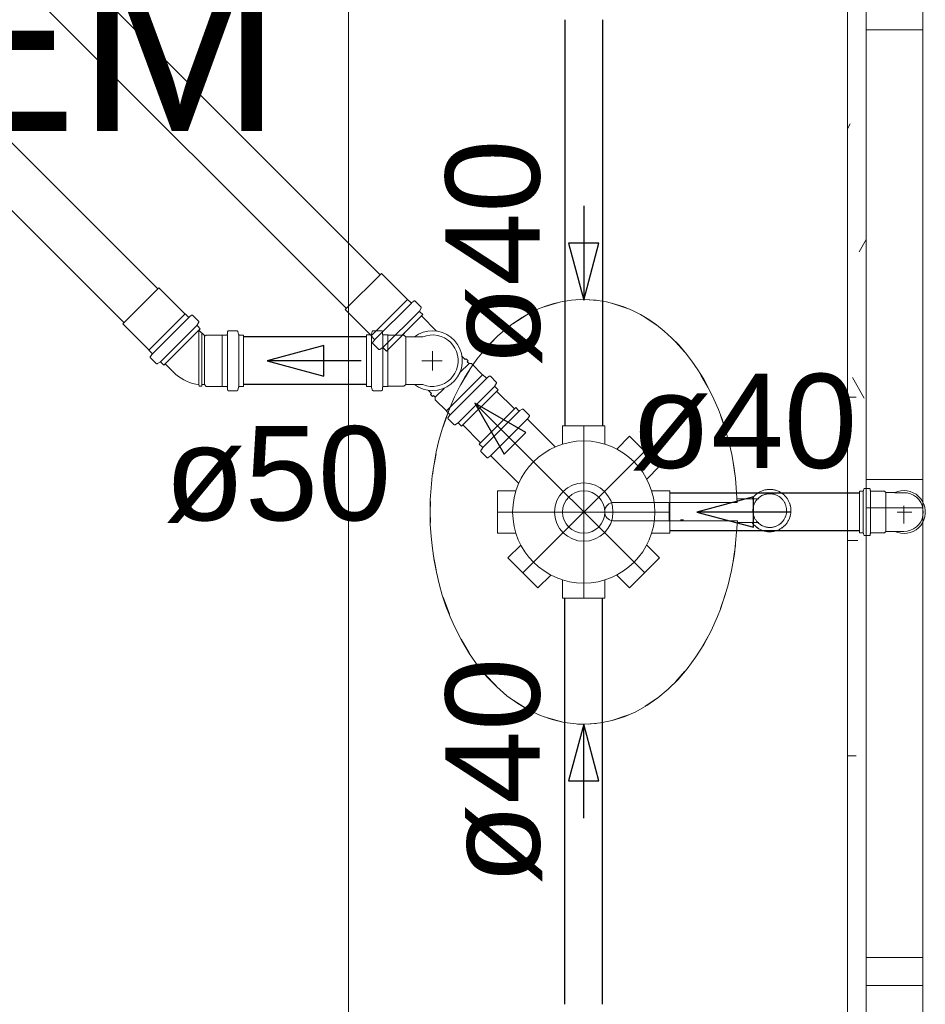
# Model space of a CAD drawing. Header units: millimetres. Extents: x 567 to 934, y -1 to 364.
# Tile 219 of 256: x 625.3 to 627.22, y 165.17 to 167.27. Entities that reach past the tile are written whole.
import ezdxf

# ---------------------------------------------------------------- set-up
doc = ezdxf.new("R2010")
doc.units = ezdxf.units.MM
doc.header["$MEASUREMENT"] = 0
doc.linetypes.add('DASHDOT', pattern=[2.54, 1.27, -0.635, 0, -0.635])
doc.linetypes.add('NULL', pattern=[0])
doc.layers.add('ARQ FINA', color=8, linetype='Continuous')
for name, color, linetype, lineweight in [('CV-Condutos', 14, 'Continuous', 25), ('CV-Sentido conduto', 14, 'Continuous', 30), ('CV-Textos conduto', 7, 'Continuous', 9), ('Simbolos', 14, 'Continuous', 20), ('Simbolos_int', 14, 'Continuous', 15), ('TQ-Condutos', 14, 'Continuous', 25), ('TQ-Sentido conduto', 14, 'Continuous', 30), ('TQ-Textos conduto', 7, 'Continuous', 9)]:
    doc.layers.add(name, color=color, linetype=linetype, lineweight=lineweight)
doc.styles.add('Arial', font='arial.ttf')

msp = doc.modelspace()

# ---------------------------------------------------------------- linework, layer by layer
at = {"layer": 'ARQ FINA', "lineweight": 5}
for p, q in [((625.9974, 169.0677), (625.9974, 163.5991)), ((627.0574, 168.8477), (627.0574, 163.5991)), ((627.2174, 168.3291), (627.2174, 164.1891)), ((627.0974, 167.3041), (627.0974, 167.2441)), ((627.0974, 167.2441), (627.2174, 167.2441)), ((627.0974, 166.2891), (627.0974, 167.2441)), ((627.0974, 166.2891), (627.0974, 166.2291)), ((627.2174, 166.2891), (627.0974, 166.2891)), ((626.5614, 166.2402), (626.8235, 166.2402)), ((626.6791, 166.2403), (626.6791, 166.223)), ((626.869, 166.248), (626.8226, 166.248)), ((626.6791, 166.223), (626.6791, 166.2012)), ((627.0974, 166.2291), (627.2174, 166.2291)), ((627.0974, 165.2741), (627.0974, 166.2291)), ((626.8236, 166.201), (626.5595, 166.201)), ((626.7029, 166.203), (626.7095, 166.203)), ((626.8232, 166.198), (626.8695, 166.198)), ((627.0974, 165.2741), (627.0974, 165.2141)), ((627.2174, 165.2741), (627.0974, 165.2741)), ((627.0974, 165.2141), (627.2174, 165.2141)), ((627.0974, 164.2591), (627.0974, 165.2141))]:
    msp.add_line(p, q, dxfattribs=at)
at = {"layer": 'ARQ FINA', "linetype": 'Continuous', "lineweight": 5}
for p, q in [((627.0633, 167.0443), (627.0574, 167.034)), ((627.0974, 166.7985), (627.0825, 166.7728)), ((627.0932, 166.462), (627.0681, 166.5056)), ((627.0574, 166.464), (627.0758, 166.464)), ((627.0574, 166.1592), (627.0794, 166.1592)), ((627.0574, 165.702), (627.0758, 165.702))]:
    msp.add_line(p, q, dxfattribs=at)
at = {"layer": 'ARQ FINA', "lineweight": 5}
for points in [[(626.8235, 166.2402), (626.8197, 166.292), (626.8162, 166.3173), (626.8117, 166.3422), (626.8061, 166.3668), (626.7995, 166.3911), (626.7919, 166.4148), (626.7834, 166.4377), (626.7739, 166.4599), (626.7634, 166.4815), (626.7521, 166.5022), (626.74, 166.5219), (626.7271, 166.5405), (626.7134, 166.5582), (626.699, 166.5748), (626.684, 166.5902), (626.6684, 166.6043), (626.6521, 166.6172), (626.6353, 166.6289), (626.6182, 166.6391), (626.6006, 166.648), (626.5826, 166.6554), (626.5644, 166.6615), (626.546, 166.6661), (626.5275, 166.6692), (626.5087, 166.6708), (626.4899, 166.671), (626.4713, 166.6697), (626.4527, 166.6669), (626.4342, 166.6626), (626.4159, 166.6568), (626.3979, 166.6497), (626.3803, 166.6411), (626.363, 166.6311), (626.3461, 166.6198), (626.3298, 166.6072), (626.3141, 166.5933), (626.2988, 166.5781), (626.2842, 166.5618), (626.2705, 166.5444), (626.2574, 166.526), (626.2451, 166.5064), (626.2336, 166.4859), (626.223, 166.4646), (626.2134, 166.4426), (626.2046, 166.4196), (626.1967, 166.396), (626.1899, 166.372), (626.1842, 166.3475), (626.1794, 166.3224), (626.1757, 166.297), (626.173, 166.2714), (626.1714, 166.2458), (626.1709, 166.2198), (626.1715, 166.1939), (626.1731, 166.1682), (626.1758, 166.1427), (626.1795, 166.1173), (626.1843, 166.0922), (626.1901, 166.0677), (626.197, 166.0437), (626.2048, 166.0201), (626.2136, 165.9972), (626.2233, 165.9751), (626.2381, 165.9461), (626.2546, 165.9187), (626.2725, 165.8932), (626.2919, 165.8698), (626.3126, 165.8485), (626.3343, 165.8296), (626.3571, 165.8131), (626.3809, 165.799), (626.4052, 165.7877), (626.4302, 165.779), (626.4556, 165.773), (626.4811, 165.7699), (626.5069, 165.7695), (626.5327, 165.772), (626.558, 165.7772), (626.5832, 165.7852), (626.6078, 165.7959), (626.6316, 165.8092), (626.6547, 165.8251), (626.6768, 165.8435), (626.6976, 165.8641), (626.7173, 165.8871), (626.7357, 165.9121), (626.7525, 165.9388), (626.7678, 165.9676), (626.7814, 165.9978), (626.7875, 166.0133), (626.7931, 166.0293), (626.8031, 166.0622), (626.8112, 166.0959), (626.8173, 166.1302), (626.8236, 166.201)], [(626.4131, 166.6557), (626.4488, 166.666)], [(626.4838, 166.6707), (626.4974, 166.6711)], [(626.4974, 166.6711), (626.5235, 166.6697)], [(626.5566, 166.6635), (626.5924, 166.6514)], [(626.347, 166.6199), (626.3765, 166.6387), (626.3776, 166.6393)], [(626.6276, 166.6333), (626.6551, 166.6144)], [(626.2872, 166.5644), (626.3109, 166.5896)], [(626.6922, 166.5812), (626.7118, 166.5593)], [(626.2366, 166.4904), (626.2548, 166.5209)], [(626.7464, 166.5106), (626.7609, 166.4852)], [(626.1987, 166.4008), (626.2118, 166.4375)], [(626.7875, 166.4255), (626.7975, 166.3962), (626.7982, 166.3937)], [(626.1765, 166.3011), (626.1778, 166.3101), (626.1837, 166.3433)], [(626.8137, 166.3299), (626.817, 166.3101), (626.8194, 166.2919)], [(626.8924, 166.268), (626.8906, 166.2679), (626.8888, 166.2678), (626.887, 166.2677), (626.8852, 166.2674), (626.8834, 166.2671), (626.8817, 166.2667), (626.8799, 166.2662), (626.8782, 166.2657), (626.8765, 166.2651), (626.8749, 166.2644), (626.8732, 166.2637), (626.8716, 166.2629), (626.87, 166.262), (626.8685, 166.2611), (626.867, 166.2601), (626.8655, 166.2591), (626.8641, 166.258), (626.8627, 166.2568), (626.8614, 166.2556), (626.8601, 166.2543), (626.8589, 166.253), (626.8577, 166.2517), (626.8566, 166.2502), (626.8555, 166.2488), (626.8545, 166.2473)], [(626.8924, 166.178), (626.8942, 166.178), (626.896, 166.1781), (626.8978, 166.1783), (626.8995, 166.1786), (626.9013, 166.1789), (626.9031, 166.1793), (626.9048, 166.1797), (626.9065, 166.1803), (626.9082, 166.1809), (626.9099, 166.1815), (626.9115, 166.1823), (626.9132, 166.1831), (626.9147, 166.1839), (626.9163, 166.1849), (626.9178, 166.1858), (626.9192, 166.1869), (626.9207, 166.188), (626.922, 166.1892), (626.9234, 166.1904), (626.9247, 166.1916), (626.9259, 166.1929), (626.9271, 166.1943), (626.9282, 166.1957), (626.9292, 166.1972), (626.9302, 166.1987), (626.9312, 166.2002), (626.9321, 166.2018), (626.9329, 166.2034), (626.9336, 166.205), (626.9343, 166.2067), (626.9349, 166.2084), (626.9355, 166.2101), (626.936, 166.2118), (626.9364, 166.2136), (626.9367, 166.2153), (626.937, 166.2171), (626.9372, 166.2189), (626.9373, 166.2207), (626.9374, 166.2225), (626.9374, 166.2243), (626.9373, 166.2261), (626.9371, 166.2279), (626.9369, 166.2297), (626.9366, 166.2314), (626.9362, 166.2332), (626.9358, 166.235), (626.9352, 166.2367), (626.9347, 166.2384), (626.934, 166.2401), (626.9333, 166.2417), (626.9325, 166.2433), (626.9317, 166.2449), (626.9308, 166.2465), (626.9298, 166.248), (626.9288, 166.2495), (626.9277, 166.2509), (626.9265, 166.2523), (626.9253, 166.2536), (626.9241, 166.2549), (626.9228, 166.2562), (626.9214, 166.2574), (626.92, 166.2585), (626.9186, 166.2596), (626.9171, 166.2606), (626.9156, 166.2615), (626.914, 166.2624), (626.9124, 166.2633), (626.9108, 166.264), (626.9091, 166.2647), (626.9074, 166.2654), (626.9057, 166.266), (626.904, 166.2665), (626.9023, 166.2669), (626.9005, 166.2672), (626.8987, 166.2675), (626.8969, 166.2678), (626.8951, 166.2679), (626.8933, 166.268), (626.8924, 166.268)], [(626.1716, 166.1978), (626.1712, 166.2202), (626.1716, 166.2423)], [(626.8924, 166.2588), (626.8909, 166.2588), (626.8895, 166.2587), (626.8881, 166.2585), (626.8867, 166.2583), (626.8853, 166.2581), (626.8839, 166.2578), (626.8825, 166.2574), (626.8811, 166.257), (626.8798, 166.2565), (626.8784, 166.256), (626.8771, 166.2554), (626.8758, 166.2548), (626.8746, 166.2541), (626.8733, 166.2533), (626.8721, 166.2525), (626.871, 166.2517), (626.8699, 166.2508), (626.8688, 166.2499), (626.8677, 166.2489), (626.8667, 166.2479), (626.8657, 166.2469), (626.8648, 166.2458), (626.8639, 166.2447), (626.863, 166.2435), (626.8622, 166.2423), (626.8615, 166.2411), (626.8608, 166.2399), (626.8601, 166.2386), (626.8595, 166.2373), (626.859, 166.236), (626.8585, 166.2346), (626.8581, 166.2333), (626.8577, 166.2319), (626.8573, 166.2305), (626.8571, 166.2291), (626.8569, 166.2277), (626.8567, 166.2262), (626.8566, 166.2248), (626.8566, 166.2234), (626.8566, 166.2219), (626.8566, 166.2205), (626.8568, 166.2191), (626.857, 166.2177), (626.8572, 166.2162), (626.8575, 166.2148), (626.8578, 166.2135), (626.8583, 166.2121), (626.8587, 166.2107), (626.8592, 166.2094), (626.8598, 166.2081), (626.8604, 166.2068), (626.8611, 166.2055), (626.8618, 166.2043), (626.8626, 166.2031), (626.8634, 166.2019), (626.8643, 166.2008), (626.8652, 166.1997), (626.8661, 166.1986), (626.8671, 166.1976), (626.8682, 166.1966), (626.8693, 166.1956), (626.8704, 166.1947), (626.8715, 166.1939), (626.8727, 166.1931), (626.8739, 166.1923), (626.8752, 166.1916), (626.8764, 166.1909), (626.8777, 166.1903), (626.879, 166.1897), (626.8804, 166.1892), (626.8817, 166.1888), (626.8831, 166.1884), (626.8845, 166.188), (626.8859, 166.1878), (626.8873, 166.1875), (626.8887, 166.1873), (626.8902, 166.1872), (626.8916, 166.1872), (626.8924, 166.1872)], [(626.8924, 166.1872), (626.8938, 166.1872), (626.8952, 166.1873), (626.8967, 166.1874), (626.8981, 166.1876), (626.8995, 166.1879), (626.9009, 166.1882), (626.9023, 166.1886), (626.9036, 166.189), (626.905, 166.1895), (626.9063, 166.19), (626.9076, 166.1906), (626.9089, 166.1912), (626.9102, 166.1919), (626.9114, 166.1926), (626.9126, 166.1934), (626.9138, 166.1943), (626.9149, 166.1951), (626.916, 166.1961), (626.9171, 166.197), (626.9181, 166.198), (626.919, 166.1991), (626.92, 166.2002), (626.9209, 166.2013), (626.9217, 166.2024), (626.9225, 166.2036), (626.9233, 166.2048), (626.924, 166.2061), (626.9246, 166.2074), (626.9252, 166.2087), (626.9258, 166.21), (626.9263, 166.2113), (626.9267, 166.2127), (626.9271, 166.2141), (626.9274, 166.2155), (626.9277, 166.2169), (626.9279, 166.2183), (626.928, 166.2197), (626.9282, 166.2212), (626.9282, 166.2226), (626.9282, 166.224), (626.9281, 166.2255), (626.928, 166.2269), (626.9278, 166.2283), (626.9276, 166.2297), (626.9273, 166.2311), (626.9269, 166.2325), (626.9265, 166.2339), (626.926, 166.2352), (626.9255, 166.2366), (626.9249, 166.2379), (626.9243, 166.2392), (626.9237, 166.2404), (626.9229, 166.2417), (626.9222, 166.2429), (626.9213, 166.2441), (626.9205, 166.2452), (626.9196, 166.2463), (626.9186, 166.2474), (626.9176, 166.2484), (626.9166, 166.2494), (626.9155, 166.2503), (626.9144, 166.2512), (626.9132, 166.2521), (626.9121, 166.2529), (626.9108, 166.2537), (626.9096, 166.2544), (626.9083, 166.2551), (626.907, 166.2557), (626.9057, 166.2562), (626.9044, 166.2567), (626.903, 166.2572), (626.9016, 166.2576), (626.9002, 166.2579), (626.8988, 166.2582), (626.8974, 166.2584), (626.896, 166.2586), (626.8946, 166.2587), (626.8931, 166.2588), (626.8924, 166.2588)], [(626.8547, 166.1984), (626.855, 166.198), (626.856, 166.1965), (626.8571, 166.1951), (626.8582, 166.1937), (626.8594, 166.1923), (626.8607, 166.191), (626.862, 166.1898), (626.8633, 166.1886), (626.8647, 166.1875), (626.8662, 166.1864), (626.8677, 166.1854), (626.8692, 166.1844), (626.8707, 166.1835), (626.8723, 166.1827), (626.874, 166.1819), (626.8756, 166.1812), (626.8773, 166.1806), (626.879, 166.18), (626.8807, 166.1795), (626.8825, 166.1791), (626.8842, 166.1787), (626.886, 166.1784), (626.8878, 166.1782), (626.8896, 166.1781), (626.8914, 166.178), (626.8924, 166.178)], [(626.1837, 166.0968), (626.1778, 166.1304), (626.1766, 166.139)], [(626.8194, 166.1485), (626.817, 166.1304), (626.8137, 166.1109)], [(626.212, 166.0027), (626.1988, 166.0393)], [(626.7982, 166.0465), (626.7975, 166.0443), (626.7876, 166.0152)], [(626.2549, 165.9193), (626.2368, 165.9498)], [(626.7608, 165.9551), (626.7466, 165.9301)], [(626.3111, 165.8507), (626.2874, 165.8758)], [(626.7117, 165.8811), (626.6924, 165.8595)], [(626.6552, 165.8261), (626.6279, 165.8073)], [(626.3779, 165.801), (626.3765, 165.8017), (626.3472, 165.8204)], [(626.4507, 165.774), (626.4134, 165.7847)], [(626.5926, 165.7892), (626.5569, 165.777)], [(626.4974, 165.7693), (626.4841, 165.7697)], [(626.5239, 165.7708), (626.4974, 165.7693)]]:
    msp.add_lwpolyline(points, dxfattribs=at)
for radius in [0.0621, 0.045]:
    msp.add_circle((626.4974, 166.2199), radius, dxfattribs=at)
for centre, radius, start, end in [((626.8924, 166.223), 0.045, 121.499, 131.1537), ((626.8924, 166.223), 0.045, 90, 97.227), ((626.8924, 166.223), 0.045, 84.0978, 90), ((626.8924, 166.223), 0.045, 47.4436, 60.7005), ((626.5614, 166.2206), 0.0196, 90, 264.5826), ((626.8924, 166.223), 0.0358, 126.9939, 148.3523), ((626.8924, 166.223), 0.0358, 90, 95.0184), ((626.8924, 166.223), 0.0358, 82.8453, 90), ((626.8924, 166.223), 0.0358, 38.9543, 52.1332), ((626.8924, 166.223), 0.045, 11.2838, 21.3214), ((626.8924, 166.223), 0.0358, 218.9543, 232.1332), ((626.8924, 166.223), 0.0358, 306.9939, 328.3523), ((626.8924, 166.223), 0.045, 335.3631, 348.6584), ((626.8924, 166.223), 0.045, 227.4436, 240.7005), ((626.8924, 166.223), 0.045, 264.0978, 270), ((626.8924, 166.223), 0.0358, 262.8453, 270), ((626.8924, 166.223), 0.0358, 270, 275.0184), ((626.8924, 166.223), 0.045, 270, 277.227), ((626.8924, 166.223), 0.045, 301.499, 311.1537)]:
    msp.add_arc(centre, radius, start, end, dxfattribs=at)
at = {"layer": 'CV-Condutos'}
for p, q in [((625.5925, 166.6938), (623.0717, 169.2147)), ((625.5208, 166.6221), (623, 169.1429)), ((626.0361, 166.5918), (625.7747, 166.5918)), ((626.0361, 166.4904), (625.7747, 166.4904))]:
    msp.add_line(p, q, dxfattribs=at)
at = {"layer": 'CV-Sentido conduto'}
for p, q in [((625.9455, 166.5735), (625.8248, 166.5411)), ((625.9455, 166.5088), (625.9455, 166.5735)), ((625.8248, 166.5411), (625.9455, 166.5088))]:
    msp.add_line(p, q, dxfattribs=at)
msp.add_lwpolyline([(626.0248, 166.5411), (625.8248, 166.5411)], dxfattribs=at)
at = {"layer": 'Simbolos'}
for p, q in [((626.1227, 166.6713), (626.0675, 166.7265)), ((625.6503, 166.6411), (625.5951, 166.6963)), ((626.1233, 166.6713), (626.1227, 166.6713)), ((626.1299, 166.6647), (626.1233, 166.6713)), ((626.1366, 166.668), (626.1326, 166.6646)), ((626.1517, 166.6554), (626.1393, 166.6678)), ((625.6509, 166.6411), (625.6503, 166.6411)), ((625.6575, 166.6345), (625.6509, 166.6411)), ((625.6642, 166.6378), (625.6602, 166.6344)), ((625.6793, 166.6253), (625.6669, 166.6376)), ((626.0459, 166.5945), (625.9907, 166.6497)), ((626.1555, 166.6391), (626.0781, 166.5618)), ((626.1521, 166.653), (626.149, 166.6477)), ((626.1555, 166.6391), (626.1493, 166.6453)), ((625.5735, 166.5643), (625.5183, 166.6196)), ((625.6797, 166.6228), (625.6766, 166.6175)), ((626.1848, 166.6043), (626.1527, 166.6364)), ((625.683, 166.6089), (625.6057, 166.5316)), ((625.683, 166.6089), (625.6769, 166.6151)), ((625.6916, 166.5947), (625.6802, 166.6061)), ((625.7292, 166.5958), (625.7288, 166.5954)), ((625.7386, 166.5958), (625.7292, 166.5958)), ((625.741, 166.6029), (625.7406, 166.5977)), ((625.7605, 166.6047), (625.743, 166.6047)), ((625.7625, 166.6033), (625.7641, 166.5973)), ((625.7747, 166.5958), (625.766, 166.5958)), ((625.7747, 166.4864), (625.7747, 166.5958)), ((626.0361, 166.4865), (626.0361, 166.5959)), ((626.0361, 166.5959), (626.0448, 166.5959)), ((626.0483, 166.6034), (626.0467, 166.5974)), ((626.0503, 166.6048), (626.0678, 166.6048)), ((626.0698, 166.603), (626.0702, 166.5978)), ((626.0722, 166.5959), (626.0816, 166.5959)), ((626.0816, 166.5959), (626.082, 166.5955)), ((625.6952, 166.5954), (625.6945, 166.5947)), ((625.7288, 166.5954), (625.6952, 166.5954)), ((626.0459, 166.5939), (626.0459, 166.5945)), ((626.0525, 166.5873), (626.0459, 166.5939)), ((626.0493, 166.5806), (626.0527, 166.5846)), ((626.0618, 166.5655), (626.0494, 166.5779)), ((626.082, 166.5955), (626.1156, 166.5955)), ((626.1156, 166.5955), (626.1192, 166.5919)), ((626.1192, 166.5919), (626.1556, 166.5919)), ((625.5735, 166.5638), (625.5735, 166.5643)), ((625.5801, 166.5571), (625.5735, 166.5638)), ((625.5769, 166.5504), (625.5803, 166.5544)), ((626.0642, 166.5652), (626.0695, 166.5683)), ((626.0781, 166.5618), (626.0719, 166.5679)), ((625.5894, 166.5353), (625.577, 166.5477)), ((625.5918, 166.535), (625.5971, 166.5381)), ((625.6057, 166.5316), (625.5995, 166.5377)), ((625.6261, 166.5168), (625.6085, 166.5344)), ((626.2455, 166.5435), (626.2391, 166.55)), ((626.2455, 166.5435), (626.2478, 166.5454)), ((626.252, 166.5413), (626.2478, 166.5454)), ((626.2501, 166.539), (626.252, 166.5413)), ((626.2537, 166.5353), (626.2501, 166.539)), ((626.2588, 166.5353), (626.2537, 166.5353)), ((626.2826, 166.5116), (626.2588, 166.5353)), ((626.2831, 166.5116), (626.2826, 166.5116)), ((626.2898, 166.5049), (626.2831, 166.5116)), ((626.2965, 166.5082), (626.2925, 166.5048)), ((626.3116, 166.4957), (626.2992, 166.5081)), ((626.3119, 166.4933), (626.3088, 166.488)), ((625.68, 166.4904), (625.6803, 166.4874)), ((625.6861, 166.4874), (625.6803, 166.4874)), ((625.6864, 166.4904), (625.6861, 166.4874)), ((625.6916, 166.4904), (625.6864, 166.4904)), ((625.6952, 166.4868), (625.6916, 166.4904)), ((625.7288, 166.4868), (625.6952, 166.4868)), ((625.7292, 166.4864), (625.7288, 166.4868)), ((625.7386, 166.4864), (625.7292, 166.4864)), ((625.741, 166.4794), (625.7406, 166.4846)), ((625.7605, 166.4775), (625.743, 166.4775)), ((625.7625, 166.479), (625.7641, 166.485)), ((625.7747, 166.4864), (625.766, 166.4864)), ((626.0361, 166.4865), (626.0448, 166.4865)), ((626.0483, 166.4791), (626.0467, 166.4851)), ((626.0503, 166.4776), (626.0678, 166.4776)), ((626.0698, 166.4795), (626.0702, 166.4847)), ((626.0722, 166.4866), (626.0816, 166.4866)), ((626.0816, 166.4866), (626.082, 166.4869)), ((626.082, 166.4869), (626.1156, 166.4869)), ((626.1156, 166.4869), (626.1192, 166.4905)), ((626.1192, 166.4905), (626.1556, 166.4905)), ((626.1738, 166.4718), (626.1674, 166.4783)), ((626.1738, 166.4718), (626.1719, 166.4695)), ((626.3153, 166.4794), (626.238, 166.402)), ((626.3153, 166.4794), (626.3092, 166.4855)), ((626.176, 166.4654), (626.1719, 166.4695)), ((626.1784, 166.4673), (626.176, 166.4654)), ((626.182, 166.4636), (626.1784, 166.4673)), ((626.182, 166.4585), (626.182, 166.4636)), ((626.2058, 166.4348), (626.182, 166.4585)), ((626.2058, 166.4342), (626.2058, 166.4348)), ((626.2124, 166.4276), (626.2058, 166.4342)), ((626.2755, 166.3643), (626.3529, 166.4417)), ((626.3529, 166.4417), (626.3591, 166.4355)), ((626.3668, 166.4383), (626.3615, 166.4352)), ((626.3692, 166.438), (626.3816, 166.4256)), ((626.2091, 166.4208), (626.2125, 166.4249)), ((626.2217, 166.4057), (626.2093, 166.4181)), ((626.2241, 166.4054), (626.2294, 166.4085)), ((626.238, 166.402), (626.2318, 166.4082)), ((626.3817, 166.4229), (626.3783, 166.4188)), ((626.3785, 166.4161), (626.4365, 166.3581)), ((626.4524, 166.4029), (626.4524, 166.364)), ((626.4524, 166.4029), (626.5424, 166.4029)), ((626.5424, 166.4029), (626.5424, 166.364)), ((626.5949, 166.3811), (626.5675, 166.3536)), ((626.5949, 166.3811), (626.6586, 166.3174)), ((626.2755, 166.3643), (626.2817, 166.3582)), ((626.2789, 166.3504), (626.282, 166.3558)), ((626.2793, 166.348), (626.2917, 166.3356)), ((626.2944, 166.3355), (626.2984, 166.3389)), ((626.3011, 166.3388), (626.3592, 166.2807)), ((626.6586, 166.3174), (626.6311, 166.29)), ((626.3144, 166.2649), (626.3532, 166.2649)), ((626.3144, 166.1749), (626.3144, 166.2649)), ((626.6804, 166.2649), (626.6415, 166.2649)), ((626.6804, 166.2649), (626.6804, 166.1749)), ((627.0834, 166.1758), (627.0834, 166.264)), ((627.0834, 166.264), (627.0896, 166.264)), ((627.0923, 166.2685), (627.0915, 166.2654)), ((627.0942, 166.27), (627.1038, 166.27)), ((627.1058, 166.2681), (627.106, 166.2658)), ((627.108, 166.264), (627.1363, 166.264)), ((627.1363, 166.264), (627.1392, 166.2611)), ((627.1578, 166.2611), (627.1392, 166.2611)), ((627.1774, 166.261), (627.1578, 166.261)), ((627.1363, 166.1758), (627.1392, 166.1787)), ((627.1578, 166.1787), (627.1392, 166.1787)), ((627.1774, 166.1787), (627.1578, 166.1787)), ((626.3144, 166.1749), (626.3532, 166.1749)), ((626.6804, 166.1749), (626.6415, 166.1749)), ((627.0834, 166.1758), (627.0896, 166.1758)), ((627.0923, 166.1712), (627.0915, 166.1743)), ((627.0942, 166.1698), (627.1038, 166.1698)), ((627.1058, 166.1716), (627.106, 166.1739)), ((627.108, 166.1758), (627.1363, 166.1758)), ((626.3361, 166.1223), (626.3636, 166.1498)), ((626.6586, 166.1223), (626.6311, 166.1498)), ((626.3998, 166.0586), (626.3361, 166.1223)), ((626.6586, 166.1223), (626.5949, 166.0586)), ((626.3998, 166.0586), (626.4273, 166.0861)), ((626.4524, 166.0369), (626.4524, 166.0757)), ((626.5424, 166.0369), (626.5424, 166.0757)), ((626.5949, 166.0586), (626.5675, 166.0861)), ((626.5424, 166.0369), (626.4524, 166.0369))]:
    msp.add_line(p, q, dxfattribs=at)
for points in [[(626.1299, 166.6647), (626.1302, 166.6645), (626.1304, 166.6643), (626.1307, 166.6642), (626.1311, 166.6641), (626.1314, 166.6641), (626.1317, 166.6641), (626.132, 166.6642), (626.1323, 166.6644), (626.1326, 166.6646)], [(626.1393, 166.6678), (626.1391, 166.668), (626.1388, 166.6682), (626.1385, 166.6683), (626.1382, 166.6684), (626.1379, 166.6684), (626.1375, 166.6684), (626.1372, 166.6683), (626.1369, 166.6681), (626.1366, 166.6679)], [(625.6669, 166.6376), (625.6667, 166.6379), (625.6664, 166.638), (625.6661, 166.6381), (625.6658, 166.6382), (625.6654, 166.6382), (625.6651, 166.6382), (625.6648, 166.6381), (625.6645, 166.638), (625.6642, 166.6378)], [(626.149, 166.6477), (626.1489, 166.6474), (626.1488, 166.6472), (626.1487, 166.6469), (626.1487, 166.6466), (626.1488, 166.6463), (626.1488, 166.646), (626.149, 166.6457), (626.1491, 166.6455), (626.1493, 166.6453)], [(626.1521, 166.653), (626.1522, 166.6533), (626.1523, 166.6536), (626.1523, 166.6538), (626.1523, 166.6541), (626.1523, 166.6544), (626.1522, 166.6547), (626.1521, 166.655), (626.1519, 166.6552), (626.1517, 166.6554)], [(625.6575, 166.6345), (625.6577, 166.6343), (625.658, 166.6341), (625.6583, 166.634), (625.6587, 166.6339), (625.659, 166.6339), (625.6593, 166.634), (625.6596, 166.6341), (625.6599, 166.6342), (625.6602, 166.6344)], [(625.6766, 166.6175), (625.6765, 166.6173), (625.6764, 166.617), (625.6763, 166.6167), (625.6763, 166.6164), (625.6764, 166.6161), (625.6764, 166.6158), (625.6766, 166.6156), (625.6767, 166.6153), (625.6769, 166.6151)], [(625.6796, 166.6228), (625.6798, 166.6231), (625.6799, 166.6234), (625.6799, 166.6237), (625.6799, 166.624), (625.6799, 166.6242), (625.6798, 166.6245), (625.6797, 166.6248), (625.6795, 166.625), (625.6793, 166.6253)], [(625.7386, 166.5958), (625.7389, 166.5959), (625.7392, 166.5959), (625.7395, 166.5961), (625.7398, 166.5963), (625.74, 166.5965), (625.7402, 166.5967), (625.7404, 166.597), (625.7405, 166.5973), (625.7406, 166.5977)], [(625.743, 166.6047), (625.7427, 166.6047), (625.7424, 166.6046), (625.7421, 166.6045), (625.7418, 166.6043), (625.7416, 166.6041), (625.7413, 166.6038), (625.7412, 166.6036), (625.7411, 166.6032), (625.741, 166.6029)], [(625.7625, 166.6033), (625.7624, 166.6035), (625.7622, 166.6038), (625.7621, 166.604), (625.7619, 166.6042), (625.7616, 166.6044), (625.7614, 166.6046), (625.7611, 166.6047), (625.7608, 166.6047), (625.7605, 166.6047)], [(625.7641, 166.5973), (625.7642, 166.597), (625.7643, 166.5968), (625.7645, 166.5966), (625.7647, 166.5963), (625.7649, 166.5962), (625.7652, 166.596), (625.7654, 166.5959), (625.7657, 166.5959), (625.766, 166.5958)], [(626.0448, 166.5959), (626.0451, 166.596), (626.0454, 166.596), (626.0456, 166.5961), (626.0459, 166.5963), (626.0461, 166.5964), (626.0463, 166.5966), (626.0465, 166.5969), (626.0466, 166.5971), (626.0467, 166.5974)], [(626.0502, 166.6048), (626.0499, 166.6048), (626.0497, 166.6048), (626.0494, 166.6047), (626.0491, 166.6045), (626.0489, 166.6043), (626.0487, 166.6041), (626.0485, 166.6039), (626.0484, 166.6036), (626.0483, 166.6034)], [(626.0698, 166.603), (626.0697, 166.6033), (626.0696, 166.6037), (626.0694, 166.6039), (626.0692, 166.6042), (626.069, 166.6044), (626.0687, 166.6046), (626.0684, 166.6047), (626.0681, 166.6048), (626.0678, 166.6048)], [(626.0702, 166.5978), (626.0703, 166.5974), (626.0704, 166.5971), (626.0706, 166.5968), (626.0708, 166.5966), (626.071, 166.5964), (626.0713, 166.5962), (626.0716, 166.596), (626.0719, 166.596), (626.0722, 166.5959)], [(626.1556, 166.4906), (626.1631, 166.4881), (626.1709, 166.4868), (626.1788, 166.4866), (626.1867, 166.4876), (626.1943, 166.4897), (626.2016, 166.4928), (626.2083, 166.497), (626.2143, 166.5021), (626.2196, 166.5081), (626.2239, 166.5147), (626.2272, 166.5219), (626.2295, 166.5295), (626.2306, 166.5373), (626.2306, 166.5452), (626.2295, 166.553), (626.2272, 166.5606), (626.2239, 166.5678), (626.2196, 166.5744), (626.2143, 166.5804), (626.2083, 166.5855), (626.2016, 166.5897), (626.1943, 166.5928), (626.1867, 166.5949), (626.1788, 166.5959), (626.1709, 166.5957), (626.1631, 166.5944), (626.1556, 166.592)], [(625.6916, 166.5947), (625.6919, 166.5945), (625.6922, 166.5943), (625.6925, 166.5942), (625.6929, 166.5941), (625.6932, 166.5941), (625.6936, 166.5942), (625.6939, 166.5943), (625.6942, 166.5945), (625.6945, 166.5947)], [(626.0493, 166.5806), (626.0491, 166.5803), (626.049, 166.58), (626.0489, 166.5797), (626.0488, 166.5794), (626.0488, 166.579), (626.0489, 166.5787), (626.049, 166.5784), (626.0492, 166.5781), (626.0494, 166.5779)], [(626.0527, 166.5846), (626.0529, 166.5849), (626.053, 166.5852), (626.0531, 166.5855), (626.0531, 166.5858), (626.0531, 166.5862), (626.053, 166.5865), (626.0529, 166.5868), (626.0528, 166.5871), (626.0525, 166.5873)], [(625.5803, 166.5544), (625.5804, 166.5547), (625.5806, 166.555), (625.5807, 166.5553), (625.5807, 166.5557), (625.5807, 166.556), (625.5806, 166.5563), (625.5805, 166.5566), (625.5804, 166.5569), (625.5801, 166.5571)], [(626.0618, 166.5655), (626.062, 166.5653), (626.0623, 166.5651), (626.0625, 166.565), (626.0628, 166.5649), (626.0631, 166.5649), (626.0634, 166.5649), (626.0637, 166.565), (626.0639, 166.565), (626.0642, 166.5652)], [(626.0719, 166.5679), (626.0717, 166.5681), (626.0715, 166.5683), (626.0712, 166.5684), (626.0709, 166.5685), (626.0706, 166.5685), (626.0704, 166.5685), (626.0701, 166.5685), (626.0698, 166.5684), (626.0695, 166.5682)], [(625.5769, 166.5504), (625.5767, 166.5501), (625.5765, 166.5498), (625.5765, 166.5495), (625.5764, 166.5492), (625.5764, 166.5489), (625.5765, 166.5485), (625.5766, 166.5482), (625.5768, 166.548), (625.577, 166.5477)], [(625.5894, 166.5353), (625.5896, 166.5351), (625.5899, 166.535), (625.5901, 166.5348), (625.5904, 166.5348), (625.5907, 166.5347), (625.591, 166.5347), (625.5913, 166.5348), (625.5915, 166.5349), (625.5918, 166.535)], [(625.5995, 166.5377), (625.5993, 166.5379), (625.5991, 166.5381), (625.5988, 166.5382), (625.5985, 166.5383), (625.5982, 166.5383), (625.598, 166.5383), (625.5977, 166.5383), (625.5974, 166.5382), (625.5971, 166.5381)], [(625.6261, 166.5168), (625.6311, 166.5122), (625.6364, 166.508), (625.642, 166.5042), (625.6479, 166.5008), (625.654, 166.4978), (625.6603, 166.4953), (625.6667, 166.4932), (625.6733, 166.4916), (625.68, 166.4904)], [(626.2898, 166.5049), (626.29, 166.5047), (626.2903, 166.5046), (626.2906, 166.5044), (626.2909, 166.5044), (626.2913, 166.5044), (626.2916, 166.5044), (626.2919, 166.5045), (626.2922, 166.5046), (626.2925, 166.5048)], [(626.2992, 166.5081), (626.299, 166.5083), (626.2987, 166.5085), (626.2984, 166.5086), (626.298, 166.5086), (626.2977, 166.5087), (626.2974, 166.5086), (626.2971, 166.5085), (626.2968, 166.5084), (626.2965, 166.5082)], [(626.3119, 166.4933), (626.312, 166.4935), (626.3121, 166.4938), (626.3122, 166.4941), (626.3122, 166.4944), (626.3121, 166.4947), (626.3121, 166.495), (626.3119, 166.4952), (626.3118, 166.4955), (626.3116, 166.4957)], [(625.7406, 166.4846), (625.7405, 166.4849), (625.7404, 166.4853), (625.7402, 166.4855), (625.74, 166.4858), (625.7398, 166.486), (625.7395, 166.4862), (625.7392, 166.4863), (625.7389, 166.4864), (625.7386, 166.4864)], [(625.741, 166.4794), (625.7411, 166.479), (625.7412, 166.4787), (625.7413, 166.4784), (625.7416, 166.4782), (625.7418, 166.478), (625.7421, 166.4778), (625.7424, 166.4776), (625.7427, 166.4776), (625.743, 166.4775)], [(625.7605, 166.4775), (625.7608, 166.4776), (625.7611, 166.4776), (625.7614, 166.4777), (625.7616, 166.4779), (625.7619, 166.478), (625.7621, 166.4783), (625.7622, 166.4785), (625.7624, 166.4787), (625.7625, 166.479)], [(625.766, 166.4864), (625.7657, 166.4864), (625.7654, 166.4864), (625.7652, 166.4863), (625.7649, 166.4861), (625.7647, 166.4859), (625.7645, 166.4857), (625.7643, 166.4855), (625.7642, 166.4852), (625.7641, 166.485)], [(626.0467, 166.4851), (626.0466, 166.4853), (626.0465, 166.4856), (626.0463, 166.4858), (626.0461, 166.486), (626.0459, 166.4862), (626.0456, 166.4864), (626.0454, 166.4865), (626.0451, 166.4865), (626.0448, 166.4865)], [(626.0483, 166.4791), (626.0484, 166.4789), (626.0485, 166.4786), (626.0487, 166.4784), (626.0489, 166.4782), (626.0492, 166.478), (626.0494, 166.4778), (626.0497, 166.4777), (626.05, 166.4777), (626.0503, 166.4777)], [(626.0678, 166.4776), (626.0681, 166.4777), (626.0684, 166.4777), (626.0687, 166.4779), (626.069, 166.4781), (626.0692, 166.4783), (626.0694, 166.4785), (626.0696, 166.4788), (626.0697, 166.4791), (626.0698, 166.4795)], [(626.0722, 166.4865), (626.0719, 166.4865), (626.0716, 166.4864), (626.0713, 166.4863), (626.071, 166.4861), (626.0708, 166.4859), (626.0706, 166.4856), (626.0704, 166.4854), (626.0703, 166.485), (626.0702, 166.4847)], [(626.3088, 166.4879), (626.3087, 166.4877), (626.3086, 166.4874), (626.3086, 166.4871), (626.3086, 166.4868), (626.3086, 166.4865), (626.3087, 166.4863), (626.3088, 166.486), (626.309, 166.4858), (626.3092, 166.4855)], [(626.3591, 166.4355), (626.3593, 166.4353), (626.3595, 166.4352), (626.3598, 166.4351), (626.3601, 166.435), (626.3604, 166.4349), (626.3606, 166.4349), (626.3609, 166.435), (626.3612, 166.4351), (626.3615, 166.4352)], [(626.3692, 166.438), (626.369, 166.4382), (626.3687, 166.4383), (626.3685, 166.4384), (626.3682, 166.4385), (626.3679, 166.4385), (626.3676, 166.4385), (626.3673, 166.4385), (626.3671, 166.4384), (626.3668, 166.4383)], [(626.2091, 166.4208), (626.209, 166.4206), (626.2088, 166.4203), (626.2087, 166.42), (626.2087, 166.4196), (626.2087, 166.4193), (626.2088, 166.419), (626.2089, 166.4187), (626.2091, 166.4184), (626.2093, 166.4181)], [(626.2125, 166.4249), (626.2127, 166.4251), (626.2129, 166.4254), (626.2129, 166.4258), (626.213, 166.4261), (626.213, 166.4264), (626.2129, 166.4267), (626.2128, 166.427), (626.2126, 166.4273), (626.2124, 166.4276)], [(626.2318, 166.4082), (626.2316, 166.4084), (626.2313, 166.4085), (626.2311, 166.4086), (626.2308, 166.4087), (626.2305, 166.4088), (626.2302, 166.4088), (626.2299, 166.4087), (626.2297, 166.4086), (626.2294, 166.4085)], [(626.3783, 166.4188), (626.3782, 166.4186), (626.378, 166.4183), (626.3779, 166.4179), (626.3779, 166.4176), (626.3779, 166.4173), (626.378, 166.417), (626.3781, 166.4167), (626.3782, 166.4164), (626.3785, 166.4161)], [(626.3817, 166.4229), (626.3819, 166.4231), (626.3821, 166.4234), (626.3821, 166.4238), (626.3822, 166.4241), (626.3822, 166.4244), (626.3821, 166.4247), (626.382, 166.425), (626.3818, 166.4253), (626.3816, 166.4256)], [(626.2217, 166.4057), (626.2219, 166.4056), (626.2221, 166.4054), (626.2224, 166.4053), (626.2227, 166.4052), (626.223, 166.4052), (626.2232, 166.4052), (626.2235, 166.4052), (626.2238, 166.4053), (626.2241, 166.4054)], [(626.279, 166.3504), (626.2788, 166.3502), (626.2787, 166.3499), (626.2787, 166.3496), (626.2787, 166.3493), (626.2787, 166.349), (626.2788, 166.3487), (626.2789, 166.3485), (626.2791, 166.3482), (626.2793, 166.348)], [(626.282, 166.3558), (626.2821, 166.356), (626.2822, 166.3563), (626.2823, 166.3566), (626.2823, 166.3569), (626.2822, 166.3572), (626.2822, 166.3574), (626.282, 166.3577), (626.2819, 166.358), (626.2817, 166.3582)], [(626.2917, 166.3356), (626.2919, 166.3354), (626.2922, 166.3352), (626.2925, 166.3351), (626.2928, 166.3351), (626.2931, 166.335), (626.2935, 166.3351), (626.2938, 166.3352), (626.2941, 166.3353), (626.2944, 166.3355)], [(626.3011, 166.3388), (626.3009, 166.339), (626.3006, 166.3391), (626.3003, 166.3393), (626.2999, 166.3393), (626.2996, 166.3394), (626.2993, 166.3393), (626.299, 166.3392), (626.2987, 166.3391), (626.2984, 166.3389)], [(627.0896, 166.264), (627.0899, 166.264), (627.0901, 166.264), (627.0904, 166.2641), (627.0907, 166.2643), (627.0909, 166.2645), (627.0911, 166.2647), (627.0913, 166.2649), (627.0914, 166.2652), (627.0915, 166.2654)], [(627.0942, 166.27), (627.094, 166.2699), (627.0937, 166.2699), (627.0934, 166.2698), (627.0931, 166.2696), (627.0929, 166.2695), (627.0927, 166.2692), (627.0925, 166.269), (627.0924, 166.2688), (627.0923, 166.2685)], [(627.1058, 166.2681), (627.1057, 166.2685), (627.1056, 166.2688), (627.1055, 166.2691), (627.1053, 166.2693), (627.105, 166.2695), (627.1048, 166.2697), (627.1045, 166.2699), (627.1041, 166.2699), (627.1038, 166.27)], [(627.106, 166.2658), (627.1061, 166.2655), (627.1062, 166.2652), (627.1063, 166.2649), (627.1065, 166.2646), (627.1068, 166.2644), (627.107, 166.2642), (627.1073, 166.2641), (627.1077, 166.264), (627.108, 166.264)], [(627.1774, 166.1787), (627.1845, 166.1793), (627.1915, 166.1812), (627.198, 166.1842), (627.2038, 166.1883), (627.2089, 166.1934), (627.213, 166.1993), (627.2161, 166.2058), (627.2179, 166.2127), (627.2185, 166.2199), (627.2179, 166.227), (627.2161, 166.2339), (627.213, 166.2404), (627.2089, 166.2463), (627.2038, 166.2514), (627.198, 166.2555), (627.1915, 166.2586), (627.1845, 166.2604), (627.1774, 166.261)], [(627.0915, 166.1743), (627.0914, 166.1746), (627.0913, 166.1748), (627.0911, 166.175), (627.0909, 166.1753), (627.0907, 166.1754), (627.0904, 166.1756), (627.0901, 166.1757), (627.0899, 166.1757), (627.0896, 166.1758)], [(627.0923, 166.1712), (627.0924, 166.171), (627.0925, 166.1707), (627.0927, 166.1705), (627.0929, 166.1703), (627.0931, 166.1701), (627.0934, 166.1699), (627.0937, 166.1698), (627.094, 166.1698), (627.0942, 166.1698)], [(627.1038, 166.1698), (627.1041, 166.1698), (627.1045, 166.1699), (627.1048, 166.17), (627.105, 166.1702), (627.1053, 166.1704), (627.1055, 166.1707), (627.1056, 166.171), (627.1057, 166.1713), (627.1058, 166.1716)], [(627.108, 166.1758), (627.1077, 166.1757), (627.1073, 166.1757), (627.107, 166.1755), (627.1068, 166.1753), (627.1065, 166.1751), (627.1063, 166.1749), (627.1062, 166.1746), (627.1061, 166.1743), (627.106, 166.1739)]]:
    msp.add_lwpolyline(points, dxfattribs=at)
msp.add_circle((626.4974, 166.2199), 0.151, dxfattribs=at)
at = {"layer": 'Simbolos_int'}
for p, q in [((626.0675, 166.7265), (625.9907, 166.6497)), ((625.5951, 166.6963), (625.5183, 166.6196)), ((626.1233, 166.6713), (626.0459, 166.5939)), ((626.1312, 166.6634), (626.0538, 166.586)), ((625.6509, 166.6411), (625.5735, 166.5638)), ((626.1482, 166.6464), (626.0709, 166.569)), ((625.6588, 166.6332), (625.5814, 166.5558)), ((626.1527, 166.6364), (626.1119, 166.5955)), ((625.6758, 166.6162), (625.5985, 166.5388)), ((625.6802, 166.6061), (625.6085, 166.5344)), ((625.68, 166.4904), (625.68, 166.6059)), ((625.6864, 166.4904), (625.6864, 166.5999)), ((625.7292, 166.4864), (625.7292, 166.5958)), ((625.7404, 166.4864), (625.7404, 166.5958)), ((625.7645, 166.4864), (625.7645, 166.5958)), ((626.0463, 166.4865), (626.0463, 166.5959)), ((626.0704, 166.4866), (626.0704, 166.5959)), ((626.0816, 166.5959), (626.0816, 166.4866)), ((625.6916, 166.4904), (625.6916, 166.5947)), ((626.1192, 166.5919), (626.1192, 166.4905)), ((626.1761, 166.5205), (626.1761, 166.5618)), ((626.1761, 166.5413), (626.1535, 166.5412)), ((626.1535, 166.5412), (626.1966, 166.5412)), ((626.2537, 166.5353), (626.2345, 166.5161)), ((626.2826, 166.5116), (626.2058, 166.4348)), ((626.2911, 166.5036), (626.2137, 166.4263)), ((626.182, 166.4636), (626.2013, 166.4829)), ((626.3081, 166.4866), (626.2307, 166.4093)), ((626.2828, 166.3571), (626.3601, 166.4344)), ((626.2998, 166.3401), (626.3772, 166.4174)), ((627.0911, 166.264), (627.0911, 166.1758)), ((627.1062, 166.264), (627.1062, 166.1758)), ((627.1392, 166.2611), (627.1392, 166.1787)), ((627.1634, 166.2199), (627.1945, 166.2199)), ((627.1774, 166.2332), (627.1774, 166.1957))]:
    msp.add_line(p, q, dxfattribs=at)
at = {"layer": 'Simbolos_int', "linetype": 'DASHDOT'}
for p, q in [((626.6268, 166.0905), (626.3142, 166.403)), ((626.4974, 166.0369), (626.4974, 166.4029)), ((626.368, 166.0905), (626.6268, 166.3493)), ((626.3144, 166.2199), (626.6804, 166.2199))]:
    msp.add_line(p, q, dxfattribs=at)
at = {"layer": 'Simbolos_int'}
for points in [[(626.1377, 166.4906), (626.1465, 166.485), (626.1561, 166.4809), (626.1663, 166.4784), (626.1767, 166.4777), (626.1871, 166.4786), (626.1972, 166.4813), (626.2067, 166.4855), (626.2154, 166.4913), (626.2231, 166.4984), (626.2295, 166.5067), (626.2344, 166.5158), (626.2378, 166.5257), (626.2395, 166.536), (626.2395, 166.5465), (626.2378, 166.5568), (626.2344, 166.5667), (626.2295, 166.5759), (626.2231, 166.5841), (626.2154, 166.5912), (626.2067, 166.597), (626.1972, 166.6013), (626.1871, 166.6039), (626.1767, 166.6049), (626.1663, 166.6041), (626.1561, 166.6016), (626.1465, 166.5976), (626.1377, 166.592)], [(627.1578, 166.1787), (627.1642, 166.1762), (627.1708, 166.1747), (627.1776, 166.1743), (627.1844, 166.1748), (627.191, 166.1763), (627.1973, 166.1788), (627.2032, 166.1823), (627.2085, 166.1865), (627.2131, 166.1915), (627.2169, 166.1971), (627.2198, 166.2032), (627.2218, 166.2097), (627.2228, 166.2165), (627.2228, 166.2233), (627.2218, 166.23), (627.2198, 166.2365), (627.2169, 166.2426), (627.2131, 166.2482), (627.2085, 166.2532), (627.2032, 166.2575), (627.1973, 166.2609), (627.191, 166.2634), (627.1844, 166.2649), (627.1776, 166.2655), (627.1708, 166.265), (627.1642, 166.2635), (627.1578, 166.2611)]]:
    msp.add_lwpolyline(points, dxfattribs=at)
at = {"layer": 'TQ-Condutos'}
for p, q in [((626.0649, 166.724), (623.2147, 169.5742)), ((625.9932, 166.6523), (623.143, 169.5025)), ((626.4574, 167.2655), (626.4574, 166.4029)), ((626.5374, 167.2655), (626.5374, 166.4029)), ((626.3501, 166.4389), (626.3124, 166.4765)), ((626.2784, 166.3672), (626.2407, 166.4048)), ((627.0834, 166.2599), (626.6804, 166.2599)), ((627.0834, 166.1799), (626.6804, 166.1799)), ((626.4574, 165.1744), (626.4574, 166.0369)), ((626.5374, 165.1744), (626.5374, 166.0369))]:
    msp.add_line(p, q, dxfattribs=at)
at = {"layer": 'TQ-Sentido conduto'}
for p, q in [((626.5297, 166.7909), (626.465, 166.7909)), ((626.465, 166.7909), (626.4974, 166.6702)), ((626.4974, 166.6702), (626.5297, 166.7909)), ((626.266, 166.4512), (626.3285, 166.343)), ((626.3743, 166.3887), (626.266, 166.4512)), ((626.3285, 166.343), (626.3743, 166.3887)), ((626.8581, 166.2522), (626.7374, 166.2199)), ((626.8581, 166.1875), (626.8581, 166.2522)), ((626.7374, 166.2199), (626.8581, 166.1875)), ((626.4974, 165.7697), (626.465, 165.6489)), ((626.5297, 165.6489), (626.4974, 165.7697)), ((626.465, 165.6489), (626.5297, 165.6489))]:
    msp.add_line(p, q, dxfattribs=at)
for points in [[(626.4974, 166.8702), (626.4974, 166.6702)], [(626.4074, 166.3098), (626.266, 166.4512)], [(626.9374, 166.2199), (626.7374, 166.2199)], [(626.4974, 165.5697), (626.4974, 165.7697)]]:
    msp.add_lwpolyline(points, dxfattribs=at)

# ---------------------------------------------------------------- texts
at = {"layer": 'ARQ FINA', "linetype": 'NULL', "lineweight": 5, "insert": (623.1505, 167.029), "char_height": 0.375, "width": 5.415206, "attachment_point": 7, "line_spacing_factor": 0.9, "style": 'Arial'}
msp.add_mtext('BANH FEM', dxfattribs=at)
at = {"layer": 'CV-Textos conduto', "linetype": 'NULL', "insert": (625.8476, 166.1969), "char_height": 0.2, "width": 0.962805, "attachment_point": 8, "line_spacing_factor": 0.6, "style": 'Arial'}
msp.add_mtext('ø50', dxfattribs=at)
at = {"layer": 'TQ-Textos conduto', "linetype": 'NULL', "char_height": 0.2, "width": 0.962805, "attachment_point": 8, "rotation": 90.0002, "line_spacing_factor": 0.6, "style": 'Arial'}
for insert in [(626.4091, 166.7702), (626.4091, 165.6697)]:
    msp.add_mtext('ø40', dxfattribs=dict(at, insert=insert))
at = {"layer": 'TQ-Textos conduto', "linetype": 'NULL', "insert": (626.8374, 166.3081), "char_height": 0.2, "width": 0.962805, "attachment_point": 8, "line_spacing_factor": 0.6, "style": 'Arial'}
msp.add_mtext('ø40', dxfattribs=at)

doc.saveas('drawing.dxf')
